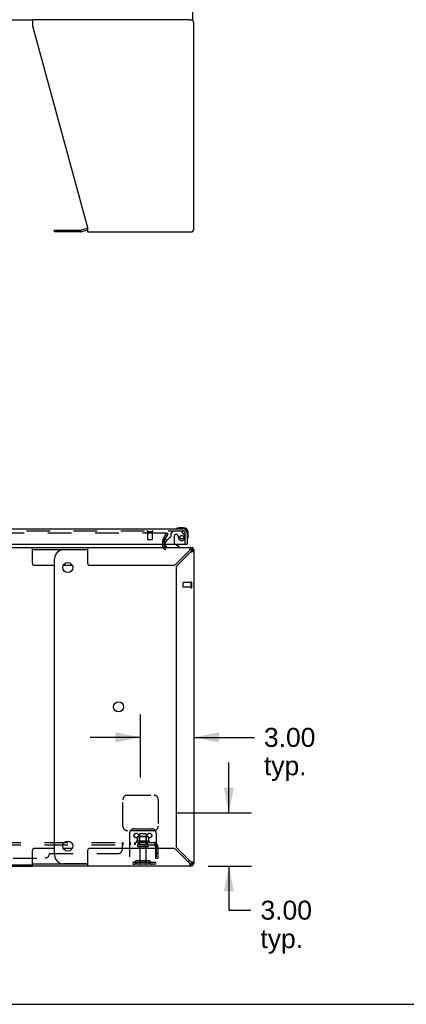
# Model space of a CAD drawing. Header units: inches. Extents: x 0 to 243, y 0 to 157.
# Tile 4 of 37: x 97 to 119, y 0 to 56. Entities that reach past the tile are written whole.
import ezdxf

# ---------------------------------------------------------------- set-up
doc = ezdxf.new("R2010")
doc.units = ezdxf.units.IN
doc.header["$LTSCALE"] = 13.357143
doc.header["$MEASUREMENT"] = 0
doc.linetypes.add('HIDDEN', pattern=[0.2, 0.1, -0.1])
doc.layers.get('0').update_dxf_attribs({"linetype": 'CONTINUOUS'})
for name, color, linetype in [('DEFAULT_2', 8, 'HIDDEN'), ('DIMENSIONS', 7, 'CONTINUOUS'), ('RIGHTHAND_DOOR_ASSEMBLY', 7, 'CONTINUOUS'), ('SUBPANEL', 7, 'CONTINUOUS')]:
    doc.layers.add(name, color=color, linetype=linetype)
doc.styles.get("Standard").update_dxf_attribs({"font": 'arial.ttf'})
doc.dimstyles.new('DIMSTYLE_1', dxfattribs={"dimtxt": 1.071429, "dimasz": 1.428571, "dimexe": 0.09, "dimexo": 0.07, "dimgap": 0.0375, "dimtad": 0, "dimtih": 1, "dimtoh": 1, "dimzin": 4, "dimdsep": 46, "dimtxsty": 'Standard', "dimblk": '_FILLED', "dimblk1": '_FILLED', "dimblk2": '_FILLED', "dimcen": 0.09, "dimadec": 3, "dimazin": 1, "dimtfac": 1, "dimtdec": 3, "dimtofl": 0, "dimtmove": 0, "dimatfit": 3, "dimldrblk": '_FILLED', "dimfxl": 0, "dimtolj": 1, "dimtzin": 4, "dimarcsym": 0})

# ---------------------------------------------------------------- blocks, each defined once
blk = doc.blocks.new('_FILLED')
at = {"color": 0, "linetype": 'ByBlock'}
blk.add_solid([(0, 0), (-1, 0.2), (-1, -0.2)], dxfattribs=at)
blk = doc.blocks.new('*D12')
at = {"layer": 'DIMENSIONS', "color": 2, "linetype": 'Continuous'}
for p, q in [((103.518, 12.816), (103.518, 16.376)), ((103.518, 15.09), (100.661, 15.09)), ((106.518, 15.09), (109.953, 15.09))]:
    blk.add_line(p, q, dxfattribs=at)
at = {"layer": 'DIMENSIONS', "color": 2, "linetype": 'Continuous', "xscale": 1.4285714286, "yscale": 1.4285714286, "zscale": 1.4285714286}
blk.add_blockref('_FILLED', (103.518, 15.09), dxfattribs=at)
at = {"layer": 'DIMENSIONS', "color": 2, "linetype": 'Continuous', "xscale": 1.4285714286, "yscale": 1.4285714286, "zscale": 1.4285714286, "rotation": 180}
blk.add_blockref('_FILLED', (106.518, 15.09), dxfattribs=at)
at = {"layer": 'DIMENSIONS', "color": 2, "linetype": 'Continuous', "insert": (110.489, 15.626), "char_height": 1.0714, "width": 2.91158, "attachment_point": 1, "line_spacing_factor": 0.9}
blk.add_mtext('3.00\\Ptyp.', dxfattribs=at)
blk = doc.blocks.new('*D13')
at = {"layer": 'DIMENSIONS', "color": 2, "linetype": 'Continuous'}
for p, q in [((108.507, 10.816), (108.507, 13.673)), ((105.518, 10.816), (109.793, 10.816)), ((107.329, 7.816), (109.793, 7.816)), ((108.507, 7.816), (108.507, 5.322)), ((108.507, 5.322), (109.757, 5.322))]:
    blk.add_line(p, q, dxfattribs=at)
at = {"layer": 'DIMENSIONS', "color": 2, "linetype": 'Continuous', "xscale": 1.4285714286, "yscale": 1.4285714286, "zscale": 1.4285714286}
for p, rotation in [((108.507, 10.816), 270), ((108.507, 7.816), 90)]:
    blk.add_blockref('_FILLED', p, dxfattribs=dict(at, rotation=rotation))
at = {"layer": 'DIMENSIONS', "color": 2, "linetype": 'Continuous', "insert": (110.293, 5.858), "char_height": 1.0714, "width": 2.91158, "attachment_point": 1, "line_spacing_factor": 0.9}
blk.add_mtext('3.00\\Ptyp.', dxfattribs=at)

msp = doc.modelspace()

# ---------------------------------------------------------------- linework, layer by layer
at = {"color": 7, "linetype": 'Continuous'}
for p, q in [((106.466, 55.661), (106.466, 57.018)), ((67.641, 55.661), (97.395, 55.661)), ((106.275, 55.661), (106.466, 55.661)), ((98.649, 43.664), (98.649, 43.768)), ((100.136, 43.664), (98.649, 43.664)), ((100.518, 43.76), (100.179, 43.67)), ((67.641, 25.816), (97.395, 25.816)), ((97.395, 24.941), (97.395, 25.816)), ((97.395, 25.712), (100.518, 25.712)), ((100.518, 25.691), (99.149, 25.691)), ((106.352, 25.816), (106.466, 25.816)), ((106.352, 25.712), (106.352, 25.816)), ((106.469, 25.767), (106.396, 25.693)), ((106.518, 25.649), (106.414, 25.649)), ((106.466, 25.816), (106.466, 25.77)), ((106.506, 25.712), (106.518, 25.712)), ((98.649, 8.441), (98.649, 25.191)), ((97.52, 24.816), (98.649, 24.816)), ((99.148, 24.816), (99.651, 24.816)), ((97.395, 7.816), (97.395, 8.691)), ((98.649, 8.816), (97.52, 8.816)), ((99.651, 8.816), (99.148, 8.816)), ((97.395, 7.868), (67.641, 7.868)), ((100.518, 7.92), (97.395, 7.92)), ((100.518, 7.941), (99.149, 7.941)), ((106.352, 7.816), (106.352, 7.92)), ((106.469, 7.864), (106.396, 7.938)), ((106.414, 7.982), (106.518, 7.982)), ((0, 0), (242.857, 0))]:
    msp.add_line(p, q, dxfattribs=at)
at = {"color": 3, "linetype": 'Continuous'}
for p, q in [((106.275, 55.661), (97.395, 55.661)), ((97.395, 55.661), (97.395, 55.321)), ((97.395, 55.321), (100.518, 43.91)), ((106.518, 43.828), (106.518, 55.495)), ((98.649, 43.768), (100.136, 43.768)), ((100.501, 43.864), (100.152, 43.77)), ((100.518, 43.91), (100.518, 43.661)), ((100.518, 43.661), (106.352, 43.661)), ((104.872, 26.116), (104.872, 26.22)), ((104.876, 26.237), (104.913, 26.3)), ((97.395, 25.816), (106.352, 25.816)), ((100.518, 25.816), (100.518, 24.941)), ((104.872, 25.901), (104.872, 26.02)), ((106.275, 25.649), (105.506, 24.88)), ((106.518, 25.712), (106.518, 25.677)), ((106.518, 25.649), (106.518, 7.982)), ((105.583, 24.804), (106.352, 25.573)), ((106.403, 25.588), (106.427, 25.596)), ((100.643, 24.816), (105.351, 24.816)), ((105.518, 24.648), (105.518, 8.983)), ((100.518, 8.691), (100.518, 7.816)), ((105.351, 8.816), (100.643, 8.816)), ((105.506, 8.751), (106.275, 7.982)), ((106.352, 8.058), (105.583, 8.827)), ((67.641, 7.816), (97.395, 7.816)), ((106.352, 7.816), (97.395, 7.816)), ((106.291, 7.931), (106.298, 7.907))]:
    msp.add_line(p, q, dxfattribs=at)
for points in [[(106.298, 25.725), (106.291, 25.701), (106.283, 25.675), (106.275, 25.649)], [(106.352, 25.816), (106.344, 25.814), (106.336, 25.808), (106.329, 25.798), (106.321, 25.784), (106.313, 25.767), (106.306, 25.747), (106.298, 25.725)], [(106.427, 25.596), (106.449, 25.604), (106.469, 25.611), (106.486, 25.619), (106.5, 25.626), (106.51, 25.634), (106.516, 25.642), (106.518, 25.649)], [(106.497, 25.731), (106.501, 25.729), (106.502, 25.728), (106.504, 25.727), (106.505, 25.726), (106.506, 25.726), (106.507, 25.725), (106.509, 25.724), (106.509, 25.724), (106.51, 25.723), (106.511, 25.723), (106.512, 25.722), (106.513, 25.721), (106.513, 25.721), (106.514, 25.72), (106.514, 25.72), (106.515, 25.719), (106.515, 25.719), (106.516, 25.718), (106.516, 25.718), (106.516, 25.717), (106.517, 25.717), (106.517, 25.716), (106.517, 25.716), (106.517, 25.716), (106.518, 25.715), (106.518, 25.715), (106.518, 25.714), (106.518, 25.714), (106.518, 25.713), (106.518, 25.713), (106.518, 25.712), (106.518, 25.712)], [(106.352, 25.573), (106.378, 25.581), (106.403, 25.588)], [(106.275, 7.982), (106.283, 7.956), (106.291, 7.931)], [(106.298, 7.907), (106.306, 7.884), (106.313, 7.864), (106.321, 7.847), (106.329, 7.834), (106.336, 7.824), (106.344, 7.818), (106.352, 7.816)], [(106.427, 8.036), (106.403, 8.043), (106.378, 8.051), (106.352, 8.058)], [(106.518, 7.982), (106.516, 7.99), (106.51, 7.997), (106.5, 8.005), (106.486, 8.013), (106.469, 8.02), (106.449, 8.028), (106.427, 8.036)]]:
    msp.add_lwpolyline(points, dxfattribs=at)
at = {"color": 7, "linetype": 'Continuous'}
for points in [[(106.313, 25.693), (106.306, 25.686), (106.298, 25.678), (106.291, 25.669), (106.283, 25.659), (106.275, 25.649)], [(106.352, 25.712), (106.344, 25.711), (106.336, 25.709), (106.329, 25.705), (106.321, 25.7), (106.313, 25.693)], [(106.352, 25.573), (106.361, 25.581), (106.371, 25.588), (106.38, 25.596), (106.388, 25.604), (106.396, 25.611), (106.402, 25.619), (106.407, 25.626), (106.411, 25.634), (106.413, 25.642), (106.414, 25.649)], [(106.275, 7.982), (106.283, 7.972), (106.291, 7.963), (106.298, 7.954), (106.306, 7.945), (106.313, 7.938), (106.321, 7.932), (106.329, 7.926), (106.336, 7.923), (106.344, 7.92), (106.352, 7.92)], [(106.396, 8.02), (106.388, 8.028), (106.38, 8.036), (106.371, 8.043), (106.361, 8.051), (106.352, 8.058)], [(106.414, 7.982), (106.413, 7.99), (106.411, 7.997), (106.407, 8.005), (106.402, 8.013), (106.396, 8.02)]]:
    msp.add_lwpolyline(points, dxfattribs=at)
for centre in [(99.399, 24.691), (102.267, 16.816), (99.399, 8.941)]:
    msp.add_circle(centre, 0.281, dxfattribs=at)
at = {"color": 3, "linetype": 'Continuous'}
for centre, radius, start, end in [((106.352, 55.495), 0.167, 0, 72), ((100.136, 43.83), 0.0625, 270, 285), ((100.544, 43.703), 0.167, 98.961, 105), ((106.352, 43.828), 0.167, 270, 360), ((104.905, 26.22), 0.033, 150, 180), ((104.957, 25.901), 0.085, 180, 270), ((106.352, 25.649), 0.167, 0, 90), ((100.643, 24.941), 0.125, 180, 270), ((105.351, 25.036), 0.22, 270, 315), ((105.738, 24.648), 0.22, 135, 180), ((105.738, 8.983), 0.22, 180, 225), ((100.643, 8.691), 0.125, 90, 180), ((105.351, 8.596), 0.22, 45, 90), ((106.352, 7.982), 0.167, 270, 360)]:
    msp.add_arc(centre, radius, start, end, dxfattribs=at)
at = {"color": 7, "linetype": 'Continuous'}
for centre, radius, start, end in [((100.136, 43.83), 0.167, 270, 285), ((99.149, 25.191), 0.5, 90, 180), ((106.352, 25.649), 0.0625, 0, 90), ((97.52, 24.941), 0.125, 180, 270), ((97.52, 8.691), 0.125, 90, 180), ((99.149, 8.441), 0.5, 180, 270), ((105.892, 8.441), 0.5, 308.9378, 321.304), ((106.352, 7.982), 0.0625, 270, 360)]:
    msp.add_arc(centre, radius, start, end, dxfattribs=at)
at = {"layer": 'DEFAULT_2', "color": 8, "linetype": 'HIDDEN'}
for p, q in [((104.951, 26.628), (83.987, 26.628)), ((104.768, 25.901), (104.768, 26.22)), ((104.786, 26.289), (104.983, 26.628)), ((104.968, 26.603), (104.786, 26.289)), ((104.913, 26.3), (105.073, 26.576)), ((104.97, 26.615), (104.97, 26.611)), ((105.073, 26.576), (104.983, 26.628)), ((104.872, 26.02), (104.872, 26.116)), ((105.914, 23.598), (105.914, 23.826)), ((106.371, 23.836), (105.924, 23.836)), ((106.371, 23.588), (105.924, 23.588)), ((106.371, 23.57), (106.371, 23.854)), ((106.414, 23.57), (106.414, 23.854)), ((102.768, 11.816), (104.268, 11.816)), ((102.518, 10.066), (102.518, 11.566)), ((104.518, 11.566), (104.518, 10.066)), ((104.268, 9.816), (102.768, 9.816)), ((102.893, 9.67), (102.893, 7.92)), ((103.143, 9.92), (104.143, 9.92)), ((103.899, 9.481), (103.387, 9.481)), ((103.46, 9.461), (103.44, 9.481)), ((103.456, 9.615), (103.456, 9.02)), ((103.801, 9.645), (103.486, 9.645)), ((103.827, 9.461), (103.847, 9.481)), ((103.831, 9.615), (103.831, 9.02)), ((104.393, 9.67), (104.393, 7.92)), ((103.999, 9.215), (103.287, 9.215)), ((103.309, 9.145), (103.977, 9.145)), ((103.324, 9.459), (103.324, 9.241)), ((103.901, 9.02), (103.386, 9.02)), ((103.901, 8.91), (103.386, 8.91)), ((103.46, 9.165), (103.44, 9.145)), ((103.827, 9.461), (103.46, 9.461)), ((103.46, 9.165), (103.46, 9.461)), ((103.827, 9.165), (103.46, 9.165)), ((103.827, 9.165), (103.827, 9.461)), ((103.827, 9.165), (103.847, 9.145)), ((103.962, 9.459), (103.962, 9.241)), ((103.478, 8.847), (103.478, 7.95)), ((103.808, 8.847), (103.808, 7.95)), ((104.393, 8.024), (102.893, 8.024)), ((104.393, 7.92), (102.893, 7.92)), ((103.236, 8.092), (103.168, 8.043)), ((103.297, 8.008), (103.229, 7.959)), ((103.984, 8.114), (103.303, 8.114)), ((103.984, 8.01), (103.303, 8.01)), ((103.468, 8.114), (103.468, 8.01)), ((103.818, 8.114), (103.818, 8.01)), ((103.989, 8.008), (104.057, 7.959)), ((104.05, 8.092), (104.118, 8.043))]:
    msp.add_line(p, q, dxfattribs=at)
for points in [[(104.97, 26.615), (104.967, 26.62), (104.963, 26.624), (104.957, 26.627), (104.951, 26.628)], [(104.97, 26.611), (104.97, 26.609), (104.968, 26.603)], [(103.33, 9.469), (103.329, 9.468), (103.327, 9.467), (103.326, 9.465), (103.325, 9.464), (103.325, 9.462), (103.324, 9.461), (103.324, 9.459)], [(103.956, 9.469), (103.957, 9.468), (103.959, 9.467), (103.96, 9.465), (103.961, 9.464), (103.961, 9.462), (103.962, 9.461), (103.962, 9.459)], [(103.324, 9.241), (103.324, 9.24), (103.324, 9.239), (103.324, 9.238), (103.323, 9.237), (103.323, 9.236), (103.323, 9.236), (103.322, 9.235), (103.322, 9.235), (103.322, 9.234), (103.321, 9.234), (103.321, 9.234), (103.321, 9.234), (103.32, 9.233), (103.32, 9.233), (103.32, 9.233), (103.319, 9.233), (103.319, 9.233), (103.319, 9.232)], [(103.967, 9.232), (103.967, 9.233), (103.967, 9.233), (103.966, 9.233), (103.966, 9.233), (103.966, 9.233), (103.966, 9.234), (103.965, 9.234), (103.965, 9.234), (103.965, 9.234), (103.964, 9.235), (103.964, 9.235), (103.964, 9.236), (103.963, 9.236), (103.963, 9.237), (103.963, 9.238), (103.962, 9.239), (103.962, 9.24), (103.962, 9.241)]]:
    msp.add_lwpolyline(points, dxfattribs=at)
for centre in [(103.268, 9.545), (104.018, 9.545)]:
    msp.add_circle(centre, 0.128, dxfattribs=at)
for centre, radius, start, end in [((104.905, 26.22), 0.137, 150, 180), ((104.957, 25.901), 0.189, 180, 270), ((105.924, 23.826), 0.01, 90, 180), ((105.924, 23.598), 0.01, 180, 270), ((106.393, 23.854), 0.0215, 360, 180), ((106.393, 23.57), 0.0215, 180, 0), ((102.768, 11.566), 0.25, 90, 180), ((104.268, 11.566), 0.25, 0, 90), ((102.768, 10.066), 0.25, 180, 270), ((104.268, 10.066), 0.25, 270, 360), ((103.143, 9.67), 0.25, 90, 180), ((103.387, 9.34), 0.141, 90, 113.95), ((103.486, 9.615), 0.03, 90, 180), ((103.801, 9.615), 0.03, 0, 90), ((103.899, 9.34), 0.141, 66.05, 90), ((104.143, 9.67), 0.25, 0, 90), ((103.309, 9.183), 0.0384, 124.4497, 270), ((103.643, 8.615), 0.698, 117.6814, 120.6631), ((103.386, 8.965), 0.055, 90, 270), ((103.416, 8.847), 0.0625, 0, 90), ((103.871, 8.847), 0.0625, 90, 180), ((103.901, 8.965), 0.055, 270, 90), ((103.643, 8.615), 0.698, 59.3369, 62.3186), ((103.977, 9.183), 0.0384, 270, 55.5503), ((103.107, 8.128), 0.104, 270, 305.7539), ((103.107, 8.128), 0.208, 270, 305.7539), ((103.303, 8), 0.114, 90, 125.7539), ((103.303, 8), 0.01, 90, 125.7539), ((103.508, 7.95), 0.03, 180, 270), ((103.778, 7.95), 0.03, 270, 360), ((103.984, 8), 0.114, 54.2461, 90), ((103.984, 8), 0.01, 54.2461, 90), ((104.179, 8.128), 0.208, 234.2461, 270), ((104.179, 8.128), 0.104, 234.2461, 270)]:
    msp.add_arc(centre, radius, start, end, dxfattribs=at)
at = {"layer": 'RIGHTHAND_DOOR_ASSEMBLY', "color": 3, "linetype": 'Continuous'}
for p, q in [((83.702, 26.874), (105.897, 26.874)), ((106.143, 26.627), (106.143, 26.02)), ((83.476, 26.02), (106.123, 26.02))]:
    msp.add_line(p, q, dxfattribs=at)
at = {"layer": 'RIGHTHAND_DOOR_ASSEMBLY', "color": 8, "linetype": 'HIDDEN'}
for p, q in [((83.702, 26.77), (105.897, 26.77)), ((103.897, 26.727), (104.181, 26.727)), ((103.915, 26.727), (103.915, 26.28)), ((104.163, 26.727), (104.163, 26.28)), ((105.347, 26.749), (105.221, 26.623)), ((105.798, 26.749), (105.347, 26.749)), ((103.925, 26.27), (104.153, 26.27)), ((105.163, 26.385), (104.987, 26.21)), ((105.221, 26.623), (105.221, 26.444)), ((105.413, 26.459), (105.413, 26.079)), ((105.544, 26.557), (105.511, 26.557)), ((105.642, 26.47), (105.642, 26.459)), ((105.964, 26.571), (105.863, 26.715)), ((106.039, 26.02), (106.039, 26.627)), ((104.914, 26.095), (104.914, 26.02)), ((105.071, 25.816), (105.701, 25.816))]:
    msp.add_line(p, q, dxfattribs=at)
at = {"layer": 'RIGHTHAND_DOOR_ASSEMBLY', "color": 7, "linetype": 'Continuous'}
for p, q in [((105.94, 26.934), (105.684, 26.934)), ((105.94, 26.874), (105.897, 26.874)), ((104.987, 26.21), (104.943, 26.166)), ((106.143, 26.627), (106.143, 26.671)), ((106.203, 26.414), (106.203, 26.671)), ((104.914, 26.02), (104.914, 25.973)), ((105.701, 25.855), (105.463, 25.993)), ((105.701, 25.816), (105.701, 25.855)), ((106.123, 26.02), (106.143, 26.02))]:
    msp.add_line(p, q, dxfattribs=at)
at = {"layer": 'RIGHTHAND_DOOR_ASSEMBLY', "color": 3, "linetype": 'Continuous'}
msp.add_circle((104.893, 26.208), 0.094, dxfattribs=at)
at = {"layer": 'RIGHTHAND_DOOR_ASSEMBLY', "color": 8, "linetype": 'HIDDEN'}
msp.add_circle((105.839, 26.407), 0.101, dxfattribs=at)
for centre, radius, start, end in [((103.897, 26.748), 0.0215, 90, 270), ((104.181, 26.748), 0.0215, 270, 90), ((105.798, 26.67), 0.079, 35.1, 90), ((105.897, 26.627), 0.142, 0, 90), ((103.925, 26.28), 0.01, 180, 270), ((104.153, 26.28), 0.01, 270, 360), ((105.233, 26.314), 0.1, 111.6096, 135), ((105.182, 26.444), 0.039, 291.6096, 360), ((105.511, 26.459), 0.098, 90, 180), ((105.544, 26.459), 0.098, 0, 90), ((106.035, 26.47), 0.393, 181.6599, 197.9298), ((105.839, 26.407), 0.187, 197.8482, 16.8439), ((105.649, 26.349), 0.386, 16.8439, 35.1), ((105.014, 26.095), 0.1, 167.6107, 180), ((105.513, 26.079), 0.1, 180, 216.5468)]:
    msp.add_arc(centre, radius, start, end, dxfattribs=at)
at = {"layer": 'RIGHTHAND_DOOR_ASSEMBLY', "color": 7, "linetype": 'Continuous'}
for centre, radius, start, end in [((105.563, 26.885), 0.015, 120.8899, 173.6204), ((105.563, 26.889), 0.015, 186.3796, 270), ((105.684, 26.684), 0.25, 90, 120.8899), ((105.94, 26.671), 0.263, 0, 90), ((105.94, 26.671), 0.203, 0, 90), ((105.014, 26.095), 0.1, 135, 167.6107), ((106.158, 26.294), 0.015, 180, 263.6204), ((106.155, 26.294), 0.015, 276.3796, 329.1101), ((105.953, 26.414), 0.25, 329.1101, 360), ((105.071, 25.973), 0.157, 180, 270), ((105.513, 26.079), 0.1, 216.5468, 239.908)]:
    msp.add_arc(centre, radius, start, end, dxfattribs=at)
at = {"layer": 'RIGHTHAND_DOOR_ASSEMBLY', "color": 3, "linetype": 'Continuous'}
msp.add_arc((105.897, 26.627), 0.246, 0, 90, dxfattribs=at)
at = {"layer": 'SUBPANEL', "color": 8, "linetype": 'HIDDEN'}
for p, q in [((60.674, 9.145), (104.362, 9.145)), ((60.674, 9.02), (104.362, 9.02)), ((102.487, 8.77), (102.487, 9.091)), ((102.515, 9.016), (102.516, 9.018)), ((102.522, 9.02), (102.522, 9.145)), ((102.884, 9.145), (102.884, 9.02)), ((102.923, 9.145), (102.923, 9.02)), ((103.165, 9.145), (103.165, 9.02)), ((103.204, 9.145), (103.204, 9.02)), ((103.393, 9.145), (103.393, 9.02)), ((103.893, 9.145), (103.893, 9.02)), ((104.4, 9.091), (104.321, 8.994)), ((104.362, 9.02), (104.362, 9.145)), ((104.362, 9.079), (104.362, 9.079)), ((104.362, 8.908), (104.362, 8.27)), ((104.487, 8.908), (104.487, 8.27)), ((98.362, 8.52), (102.237, 8.52)), ((104.487, 8.52), (104.362, 8.52)), ((66.924, 8.27), (98.112, 8.27)), ((104.362, 8.27), (104.487, 8.27))]:
    msp.add_line(p, q, dxfattribs=at)
for points in [[(102.487, 9.091), (102.488, 9.093), (102.49, 9.095), (102.492, 9.098), (102.493, 9.101)], [(102.487, 8.994), (102.489, 8.994), (102.49, 8.994), (102.492, 8.994), (102.494, 8.994), (102.495, 8.994), (102.497, 8.995), (102.498, 8.996), (102.5, 8.997), (102.501, 8.999), (102.503, 9), (102.504, 9.002), (102.505, 9.003), (102.507, 9.005), (102.509, 9.009)], [(102.487, 8.994), (102.489, 8.994), (102.49, 8.994), (102.492, 8.994), (102.494, 8.994), (102.495, 8.994), (102.497, 8.995), (102.498, 8.996), (102.5, 8.997), (102.501, 8.999), (102.503, 9), (102.504, 9.002)], [(102.493, 9.101), (102.495, 9.104), (102.496, 9.108), (102.498, 9.111)], [(102.498, 9.111), (102.501, 9.119), (102.502, 9.122)], [(102.502, 9.122), (102.504, 9.126), (102.505, 9.129)], [(102.505, 9.129), (102.507, 9.132), (102.509, 9.134)], [(102.509, 9.134), (102.51, 9.137), (102.512, 9.14), (102.514, 9.141), (102.516, 9.143), (102.518, 9.144), (102.519, 9.144), (102.521, 9.145), (102.522, 9.145)], [(102.509, 9.009), (102.511, 9.011), (102.512, 9.013), (102.513, 9.015)], [(102.51, 9.137), (102.512, 9.14), (102.514, 9.141), (102.516, 9.143)], [(102.513, 9.015), (102.515, 9.016), (102.516, 9.018), (102.518, 9.019), (102.519, 9.019), (102.521, 9.02), (102.522, 9.02)], [(102.518, 9.144), (102.519, 9.144), (102.521, 9.145), (102.522, 9.145)], [(102.518, 9.019), (102.519, 9.019), (102.521, 9.02), (102.522, 9.02)], [(104.321, 8.994), (104.322, 8.994), (104.322, 8.994), (104.323, 8.994), (104.324, 8.994), (104.325, 8.994), (104.326, 8.995), (104.328, 8.996), (104.329, 8.997), (104.331, 8.999), (104.333, 9), (104.334, 9.002), (104.338, 9.005)], [(104.338, 9.005), (104.34, 9.007), (104.343, 9.009), (104.345, 9.011), (104.347, 9.013), (104.35, 9.015), (104.352, 9.016), (104.354, 9.018), (104.356, 9.019), (104.358, 9.019), (104.36, 9.02), (104.362, 9.02)], [(104.362, 9.079), (104.362, 9.079), (104.362, 9.079), (104.362, 9.079), (104.362, 9.078), (104.362, 9.078), (104.362, 9.077), (104.362, 9.077), (104.361, 9.076), (104.361, 9.076), (104.361, 9.075), (104.361, 9.074), (104.361, 9.074), (104.361, 9.073), (104.361, 9.072), (104.361, 9.072), (104.361, 9.071), (104.36, 9.07), (104.36, 9.07), (104.36, 9.069), (104.36, 9.068), (104.36, 9.068), (104.36, 9.067), (104.359, 9.066), (104.359, 9.065), (104.359, 9.065), (104.359, 9.064), (104.359, 9.063), (104.358, 9.062), (104.358, 9.062), (104.358, 9.061), (104.358, 9.06), (104.358, 9.059), (104.357, 9.058), (104.357, 9.057), (104.357, 9.057), (104.357, 9.056), (104.356, 9.055), (104.356, 9.054), (104.356, 9.053), (104.355, 9.052), (104.355, 9.052), (104.355, 9.051), (104.355, 9.05), (104.354, 9.049), (104.354, 9.048), (104.354, 9.047), (104.353, 9.046), (104.353, 9.045), (104.352, 9.044), (104.352, 9.043), (104.352, 9.042), (104.351, 9.041), (104.351, 9.04), (104.351, 9.039), (104.35, 9.038), (104.35, 9.037), (104.349, 9.036), (104.349, 9.035), (104.349, 9.034), (104.348, 9.034), (104.348, 9.033), (104.347, 9.032), (104.347, 9.031), (104.347, 9.03), (104.346, 9.029), (104.346, 9.029), (104.345, 9.028), (104.345, 9.027), (104.345, 9.026), (104.344, 9.026), (104.344, 9.025), (104.344, 9.024), (104.343, 9.023), (104.343, 9.023), (104.343, 9.022), (104.342, 9.021), (104.342, 9.021), (104.341, 9.02), (104.341, 9.019), (104.341, 9.019), (104.34, 9.018), (104.34, 9.018), (104.34, 9.017), (104.339, 9.017), (104.339, 9.016), (104.339, 9.016), (104.339, 9.016)], [(104.339, 9.016), (104.339, 9.016), (104.339, 9.016), (104.339, 9.016), (104.339, 9.016), (104.339, 9.016), (104.339, 9.016), (104.339, 9.017), (104.34, 9.017), (104.34, 9.017), (104.34, 9.018), (104.341, 9.018), (104.341, 9.019), (104.341, 9.019), (104.342, 9.02)], [(104.382, 9.122), (104.381, 9.126), (104.379, 9.129), (104.377, 9.132), (104.376, 9.134), (104.374, 9.137), (104.372, 9.14), (104.37, 9.141), (104.368, 9.143), (104.367, 9.144), (104.365, 9.144), (104.363, 9.145), (104.362, 9.145)], [(104.362, 9.076), (104.362, 9.077), (104.362, 9.077), (104.362, 9.078), (104.362, 9.078), (104.362, 9.079), (104.362, 9.079), (104.362, 9.079), (104.362, 9.079)], [(104.4, 9.091), (104.398, 9.093), (104.396, 9.095), (104.394, 9.098), (104.392, 9.101), (104.39, 9.104), (104.388, 9.108), (104.387, 9.111), (104.385, 9.115), (104.382, 9.122)]]:
    msp.add_lwpolyline(points, dxfattribs=at)
for centre, radius, start, end in [((104.25, 8.908), 0.237, 0, 90), ((104.25, 8.908), 0.112, 0, 90), ((98.112, 8.52), 0.25, 270, 360), ((102.237, 8.77), 0.25, 270, 360)]:
    msp.add_arc(centre, radius, start, end, dxfattribs=at)

# ---------------------------------------------------------------- dimensions: what is measured, and where the dimension line sits
at = {"layer": 'DIMENSIONS', "color": 2, "linetype": 'Continuous'}
for base, p1, p2, angle, picture, middle in [((103.518, 15.09), (106.518, 8.005), (103.518, 12.746), 180, '*D12', (111.945, 14.287)), ((108.507, 10.816), (109.863, 7.816), (105.448, 10.816), 90, '*D13', (111.749, 4.519))]:
    dim = msp.add_linear_dim(base=base, p1=p1, p2=p2, angle=angle, text='<>\\Ptyp.', dimstyle='DIMSTYLE_1', dxfattribs=at)
    dim.commit()
    dim.dimension.update_dxf_attribs({"geometry": picture, "text_midpoint": middle, "dimtype": 160})

doc.saveas('drawing.dxf')
